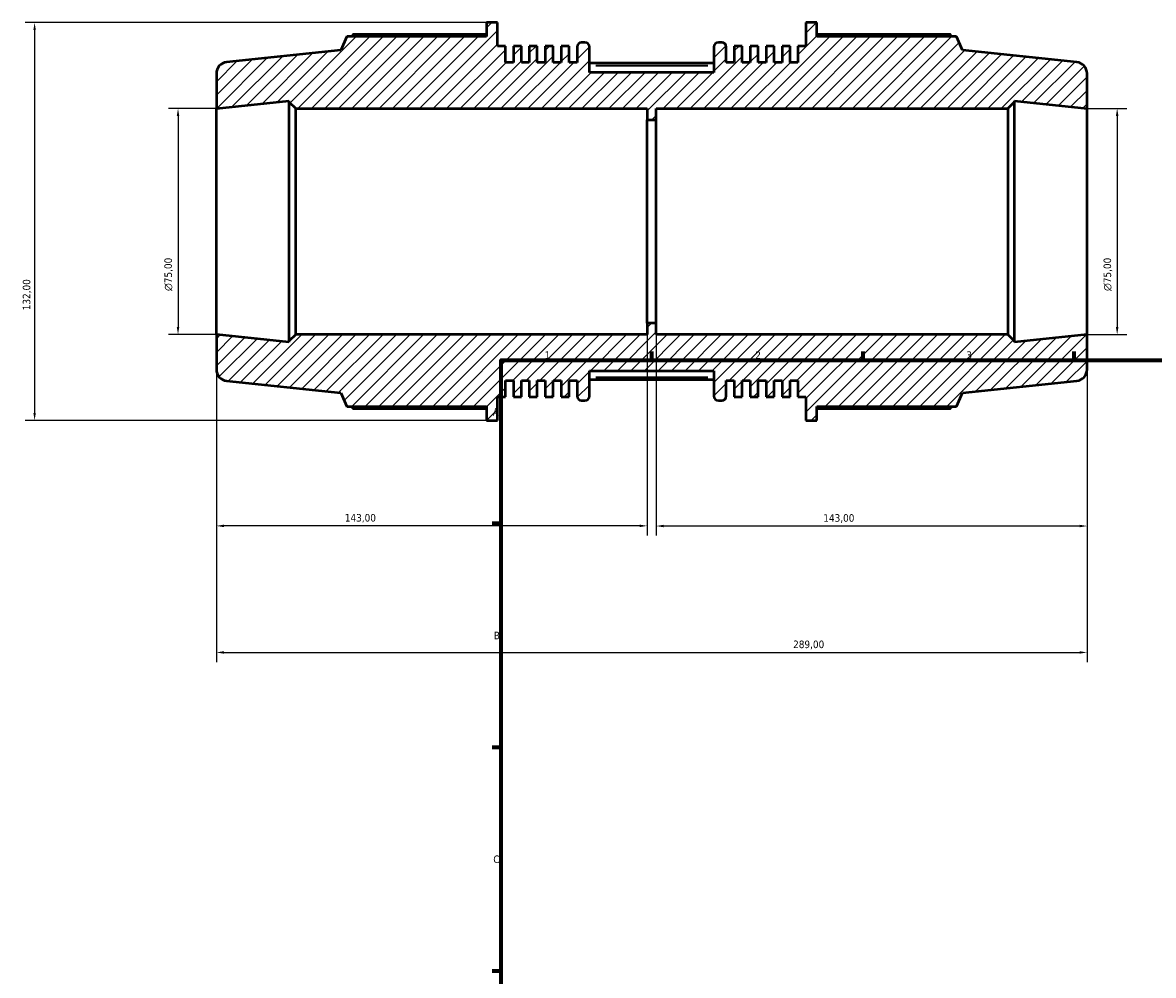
# Model space of a CAD drawing. Header units: millimetres. Extents: x -139 to 1144, y -47 to 737.
# Tile 2 of 6: x -139 to 237, y 370 to 686. Entities that reach past the tile are written whole.
import ezdxf

# ---------------------------------------------------------------- set-up
doc = ezdxf.new("R2010")
doc.units = ezdxf.units.MM
for name, color, linetype, lineweight in [('Border (ISO)', 7, 'Continuous', 70), ('Dimension (ISO)', 7, 'Continuous', 25), ('Hatch (ISO)', 7, 'Continuous', 18), ('Visible (ISO)', 7, 'Continuous', 50), ('Visible Narrow (ISO)', 7, 'Continuous', 35)]:
    doc.layers.add(name, color=color, linetype=linetype, lineweight=lineweight)
doc.styles.add('Note Text (ISO)', font='tahoma.ttf')
doc.dimstyles.new('Default (ISO)', dxfattribs={"dimtxt": 2.5, "dimasz": 2.5, "dimexe": 3.175, "dimexo": 0, "dimgap": 0.762, "dimtad": 1, "dimrnd": 1e-08, "dimzin": 0, "dimtxsty": 'Note Text (ISO)', "dimcen": 0.09, "dimdle": 10, "dimclrd": 256, "dimclre": 256, "dimclrt": 232, "dimazin": 0, "dimtfac": 1.40208, "dimtmove": 0, "dimatfit": 3, "dimfxl": 1, "dimtolj": 1, "dimtzin": 0, "dimlwd": -1, "dimlwe": -1, "dimarcsym": 0})

# ---------------------------------------------------------------- blocks, each defined once
blk = doc.blocks.new('Borders Default Border')
at = {"layer": 'Border (ISO)'}
for p, q in [((70.08, 574), (70.08, 576.9)), ((140.17, 574), (140.17, 576.9)), ((210.25, 574), (210.25, 576.9)), ((20, 519.75), (17.1, 519.75)), ((20, 445.5), (17.1, 445.5)), ((20, 371.25), (17.1, 371.25))]:
    blk.add_line(p, q, dxfattribs=at)
at = {"layer": 'Border (ISO)', "flags": 128}
blk.add_lwpolyline([(20, 20), (20, 574), (821, 574), (821, 20), (20, 20)], dxfattribs=at)
at = {"layer": 'Border (ISO)', "color": 232, "true_color": 0xca0064, "char_height": 2.5, "attachment_point": 7, "style": 'Note Text (ISO)'}
for s, insert in [('1', (34.48, 574.4)), ('2', (104.37, 574.4)), ('3', (174.43, 574.35)), ('A', (17.29, 555.62)), ('B', (17.59, 481.37)), ('C', (17.43, 407.08))]:
    blk.add_mtext(s, dxfattribs=dict(at, insert=insert))
blk = doc.blocks.new('*D7')
at = {"layer": 'Defpoints', "color": 0, "transparency": 16777216}
for p in [(71.5, 586.25), (214.5, 582.5), (71.5, 518.95)]:
    blk.add_point(p, dxfattribs=at)
at = {"layer": 'Dimension (ISO)', "transparency": 16777216}
for p, q in [((71.5, 586.25), (71.5, 515.77)), ((214.5, 582.5), (214.5, 515.77)), ((212, 518.95), (74, 518.95))]:
    blk.add_line(p, q, dxfattribs=at)
for points in [[(74, 519.37), (74, 518.53), (71.5, 518.95)], [(212, 519.37), (212, 518.53), (214.5, 518.95)]]:
    blk.add_solid(points, dxfattribs=at)
at = {"layer": 'Dimension (ISO)', "color": 232, "true_color": 0xca0064, "transparency": 16777216, "insert": (126.96, 522.88), "char_height": 2.5, "attachment_point": 1, "style": 'Note Text (ISO)'}
blk.add_mtext('\\A1;143,00', dxfattribs=at)
blk = doc.blocks.new('*D8')
at = {"layer": 'Defpoints', "color": 0, "transparency": 16777216}
for p in [(68.5, 586.25), (-74.5, 582.5), (-74.5, 519)]:
    blk.add_point(p, dxfattribs=at)
at = {"layer": 'Dimension (ISO)', "transparency": 16777216}
for p, q in [((68.5, 586.25), (68.5, 515.83)), ((-74.5, 582.5), (-74.5, 515.83)), ((66, 519), (-72, 519))]:
    blk.add_line(p, q, dxfattribs=at)
for points in [[(-72, 519.42), (-72, 518.58), (-74.5, 519)], [(66, 519.42), (66, 518.58), (68.5, 519)]]:
    blk.add_solid(points, dxfattribs=at)
at = {"layer": 'Dimension (ISO)', "color": 232, "true_color": 0xca0064, "transparency": 16777216, "insert": (-31.85, 522.94), "char_height": 2.5, "attachment_point": 1, "style": 'Note Text (ISO)'}
blk.add_mtext('\\A1;143,00', dxfattribs=at)
blk = doc.blocks.new('*D9')
at = {"layer": 'Defpoints', "color": 0, "transparency": 16777216}
for p in [(-74.5, 582.5), (214.5, 582.5), (214.5, 477)]:
    blk.add_point(p, dxfattribs=at)
at = {"layer": 'Dimension (ISO)', "transparency": 16777216}
for p, q in [((-74.5, 582.5), (-74.5, 473.82)), ((214.5, 582.5), (214.5, 473.82)), ((-72, 477), (212, 477))]:
    blk.add_line(p, q, dxfattribs=at)
for points in [[(-72, 477.42), (-72, 476.58), (-74.5, 477)], [(212, 477.42), (212, 476.58), (214.5, 477)]]:
    blk.add_solid(points, dxfattribs=at)
at = {"layer": 'Dimension (ISO)', "color": 232, "true_color": 0xca0064, "transparency": 16777216, "insert": (116.95, 480.94), "char_height": 2.5, "attachment_point": 1, "style": 'Note Text (ISO)'}
blk.add_mtext('\\A1;289,00', dxfattribs=at)
blk = doc.blocks.new('*D10')
at = {"layer": 'Defpoints', "color": 0, "transparency": 16777216}
for p in [(15.19, 686), (-134.83, 554), (15.19, 554)]:
    blk.add_point(p, dxfattribs=at)
at = {"layer": 'Dimension (ISO)', "transparency": 16777216}
for p, q in [((15.19, 686), (-138, 686)), ((-134.83, 683.5), (-134.83, 556.5)), ((15.19, 554), (-138, 554))]:
    blk.add_line(p, q, dxfattribs=at)
for points in [[(-135.24, 683.5), (-134.41, 683.5), (-134.83, 686)], [(-135.24, 556.5), (-134.41, 556.5), (-134.83, 554)]]:
    blk.add_solid(points, dxfattribs=at)
at = {"layer": 'Dimension (ISO)', "color": 232, "true_color": 0xca0064, "transparency": 16777216, "insert": (-138.76, 590.55), "char_height": 2.5, "attachment_point": 1, "rotation": 90, "style": 'Note Text (ISO)'}
blk.add_mtext('\\A1;132,00', dxfattribs=at)
blk = doc.blocks.new('*D11')
at = {"layer": 'Defpoints', "color": 0, "transparency": 16777216}
for p in [(214.5, 657.5), (214.5, 582.5), (224.5, 582.5)]:
    blk.add_point(p, dxfattribs=at)
at = {"layer": 'Dimension (ISO)', "transparency": 16777216}
for p, q in [((214.5, 657.5), (227.68, 657.5)), ((224.5, 655), (224.5, 585)), ((214.5, 582.5), (227.68, 582.5))]:
    blk.add_line(p, q, dxfattribs=at)
for points in [[(224.08, 655), (224.92, 655), (224.5, 657.5)], [(224.08, 585), (224.92, 585), (224.5, 582.5)]]:
    blk.add_solid(points, dxfattribs=at)
at = {"layer": 'Dimension (ISO)', "color": 232, "true_color": 0xca0064, "transparency": 16777216, "insert": (219.98, 596.94), "char_height": 2.5, "attachment_point": 1, "rotation": 90, "style": 'Note Text (ISO)'}
blk.add_mtext('\\A1;\\fAIGDT|b0|i0;\\H2.5000;\\ln\\fTahoma|b0|i0;\\H2.5000;75,00', dxfattribs=at)
blk = doc.blocks.new('*D12')
at = {"layer": 'Defpoints', "color": 0, "transparency": 16777216}
for p in [(-74.5, 657.5), (-87.22, 582.5), (-74.5, 582.5)]:
    blk.add_point(p, dxfattribs=at)
at = {"layer": 'Dimension (ISO)', "transparency": 16777216}
for p, q in [((-74.5, 657.5), (-90.4, 657.5)), ((-87.22, 655), (-87.22, 585)), ((-74.5, 582.5), (-90.4, 582.5))]:
    blk.add_line(p, q, dxfattribs=at)
for points in [[(-87.64, 655), (-86.81, 655), (-87.22, 657.5)], [(-87.64, 585), (-86.81, 585), (-87.22, 582.5)]]:
    blk.add_solid(points, dxfattribs=at)
at = {"layer": 'Dimension (ISO)', "color": 232, "true_color": 0xca0064, "transparency": 16777216, "insert": (-91.75, 596.94), "char_height": 2.5, "attachment_point": 1, "rotation": 90, "style": 'Note Text (ISO)'}
blk.add_mtext('\\A1;\\fAIGDT|b0|i0;\\H2.5000;\\ln\\fTahoma|b0|i0;\\H2.5000;75,00', dxfattribs=at)

msp = doc.modelspace()

# ---------------------------------------------------------------- hatches: boundary and pattern name
at = {"layer": 'Hatch (ISO)'}
h = msp.add_hatch(dxfattribs=at)
h.set_pattern_fill('ANSI31', color=256, scale=25.4, style=0)
h.set_pattern_definition([(45, (0, 0), (-2.245064, 2.245064), [])])
edge = h.paths.add_edge_path()
edge.add_ellipse((210.75, 570.877), major_axis=(0.392, -3.729), ratio=1, start_angle=0, end_angle=84)
edge.add_line((214.5, 570.877), (214.5, 582.5))
edge.add_line((214.5, 582.5), (190.417, 579.969))
edge.add_line((190.417, 579.969), (190.417, 580.25))
edge.add_line((190.417, 580.25), (188.167, 582.5))
edge.add_line((188.167, 582.5), (71.5, 582.5))
edge.add_line((71.5, 582.5), (71.5, 586.25))
edge.add_line((71.5, 586.25), (68.5, 586.25))
edge.add_line((68.5, 586.25), (68.5, 582.5))
edge.add_line((68.5, 582.5), (-48.167, 582.5))
edge.add_line((-48.167, 582.5), (-50.417, 580.25))
edge.add_line((-50.417, 580.25), (-50.417, 579.969))
edge.add_line((-50.417, 579.969), (-74.5, 582.5))
edge.add_line((-74.5, 582.5), (-74.5, 570.877))
edge.add_ellipse((-70.75, 570.877), major_axis=(-3.75, 0), ratio=1, start_angle=0, end_angle=84)
edge.add_line((-71.142, 567.147), (-33.214, 563.161))
edge.add_line((-33.214, 563.161), (-31.193, 558.62))
edge.add_line((-31.193, 558.62), (15.193, 558.62))
edge.add_line((15.193, 558.62), (15.193, 554))
edge.add_line((15.193, 554), (18.806, 554))
edge.add_line((18.806, 554), (18.806, 561.788))
edge.add_line((18.806, 561.788), (21.448, 561.788))
edge.add_line((21.448, 561.788), (21.448, 567.2))
edge.add_line((21.448, 567.2), (24.09, 567.2))
edge.add_line((24.09, 567.2), (24.09, 561.788))
edge.add_line((24.09, 561.788), (26.733, 561.788))
edge.add_line((26.733, 561.788), (26.733, 567.2))
edge.add_line((26.733, 567.2), (29.375, 567.2))
edge.add_line((29.375, 567.2), (29.375, 561.788))
edge.add_line((29.375, 561.788), (32.017, 561.788))
edge.add_line((32.017, 561.788), (32.017, 567.2))
edge.add_line((32.017, 567.2), (34.659, 567.2))
edge.add_line((34.659, 567.2), (34.659, 561.788))
edge.add_line((34.659, 561.788), (37.302, 561.788))
edge.add_line((37.302, 561.788), (37.302, 567.2))
edge.add_line((37.302, 567.2), (39.944, 567.2))
edge.add_line((39.944, 567.2), (39.944, 561.788))
edge.add_line((39.944, 561.788), (42.586, 561.788))
edge.add_line((42.586, 561.788), (42.586, 567.2))
edge.add_line((42.586, 567.2), (45.229, 567.2))
edge.add_line((45.229, 567.2), (45.229, 562.1))
edge.add_ellipse((46.729, 562.1), major_axis=(-1.5, 0), ratio=1, start_angle=0, end_angle=90)
edge.add_line((46.729, 560.6), (47.857, 560.6))
edge.add_ellipse((47.857, 562.1), major_axis=(0, -1.5), ratio=1, start_angle=0, end_angle=90)
edge.add_line((49.357, 562.1), (49.357, 570.5))
edge.add_line((49.357, 570.5), (90.643, 570.5))
edge.add_line((90.643, 570.5), (90.643, 562.1))
edge.add_ellipse((92.143, 562.1), major_axis=(-1.5, 0), ratio=1, start_angle=0, end_angle=90)
edge.add_line((92.143, 560.6), (93.271, 560.6))
edge.add_ellipse((93.271, 562.1), major_axis=(0, -1.5), ratio=1, start_angle=0, end_angle=90)
edge.add_line((94.771, 562.1), (94.771, 567.2))
edge.add_line((94.771, 567.2), (97.414, 567.2))
edge.add_line((97.414, 567.2), (97.414, 561.788))
edge.add_line((97.414, 561.788), (100.056, 561.788))
edge.add_line((100.056, 561.788), (100.056, 567.2))
edge.add_line((100.056, 567.2), (102.698, 567.2))
edge.add_line((102.698, 567.2), (102.698, 561.788))
edge.add_line((102.698, 561.788), (105.341, 561.788))
edge.add_line((105.341, 561.788), (105.341, 567.2))
edge.add_line((105.341, 567.2), (107.983, 567.2))
edge.add_line((107.983, 567.2), (107.983, 561.788))
edge.add_line((107.983, 561.788), (110.625, 561.788))
edge.add_line((110.625, 561.788), (110.625, 567.2))
edge.add_line((110.625, 567.2), (113.267, 567.2))
edge.add_line((113.267, 567.2), (113.267, 561.788))
edge.add_line((113.267, 561.788), (115.91, 561.788))
edge.add_line((115.91, 561.788), (115.91, 567.2))
edge.add_line((115.91, 567.2), (118.552, 567.2))
edge.add_line((118.552, 567.2), (118.552, 561.788))
edge.add_line((118.552, 561.788), (121.194, 561.788))
edge.add_line((121.194, 561.788), (121.194, 554))
edge.add_line((121.194, 554), (124.807, 554))
edge.add_line((124.807, 554), (124.807, 558.62))
edge.add_line((124.807, 558.62), (171.193, 558.62))
edge.add_line((171.193, 558.62), (173.214, 563.161))
edge.add_line((173.214, 563.161), (211.142, 567.147))
edge = h.paths.add_edge_path()
edge.add_ellipse((210.75, 669.123), major_axis=(3.75, 0), ratio=1, start_angle=0, end_angle=84)
edge.add_line((211.142, 672.853), (173.214, 676.839))
edge.add_line((173.214, 676.839), (171.193, 681.38))
edge.add_line((171.193, 681.38), (124.807, 681.38))
edge.add_line((124.807, 681.38), (124.807, 686))
edge.add_line((124.807, 686), (121.194, 686))
edge.add_line((121.194, 686), (121.194, 678.212))
edge.add_line((121.194, 678.212), (118.552, 678.212))
edge.add_line((118.552, 678.212), (118.552, 672.8))
edge.add_line((118.552, 672.8), (115.91, 672.8))
edge.add_line((115.91, 672.8), (115.91, 678.212))
edge.add_line((115.91, 678.212), (113.267, 678.212))
edge.add_line((113.267, 678.212), (113.267, 672.8))
edge.add_line((113.267, 672.8), (110.625, 672.8))
edge.add_line((110.625, 672.8), (110.625, 678.212))
edge.add_line((110.625, 678.212), (107.983, 678.212))
edge.add_line((107.983, 678.212), (107.983, 672.8))
edge.add_line((107.983, 672.8), (105.341, 672.8))
edge.add_line((105.341, 672.8), (105.341, 678.212))
edge.add_line((105.341, 678.212), (102.698, 678.212))
edge.add_line((102.698, 678.212), (102.698, 672.8))
edge.add_line((102.698, 672.8), (100.056, 672.8))
edge.add_line((100.056, 672.8), (100.056, 678.212))
edge.add_line((100.056, 678.212), (97.414, 678.212))
edge.add_line((97.414, 678.212), (97.414, 672.8))
edge.add_line((97.414, 672.8), (94.771, 672.8))
edge.add_line((94.771, 672.8), (94.771, 677.9))
edge.add_ellipse((93.271, 677.9), major_axis=(1.5, 0), ratio=1, start_angle=0, end_angle=90)
edge.add_line((93.271, 679.4), (92.143, 679.4))
edge.add_ellipse((92.143, 677.9), major_axis=(0, 1.5), ratio=1, start_angle=0, end_angle=90)
edge.add_line((90.643, 677.9), (90.643, 669.5))
edge.add_line((90.643, 669.5), (49.357, 669.5))
edge.add_line((49.357, 669.5), (49.357, 677.9))
edge.add_ellipse((47.857, 677.9), major_axis=(1.5, 0), ratio=1, start_angle=0, end_angle=90)
edge.add_line((47.857, 679.4), (46.729, 679.4))
edge.add_ellipse((46.729, 677.9), major_axis=(0, 1.5), ratio=1, start_angle=0, end_angle=90)
edge.add_line((45.229, 677.9), (45.229, 672.8))
edge.add_line((45.229, 672.8), (42.586, 672.8))
edge.add_line((42.586, 672.8), (42.586, 678.212))
edge.add_line((42.586, 678.212), (39.944, 678.212))
edge.add_line((39.944, 678.212), (39.944, 672.8))
edge.add_line((39.944, 672.8), (37.302, 672.8))
edge.add_line((37.302, 672.8), (37.302, 678.212))
edge.add_line((37.302, 678.212), (34.659, 678.212))
edge.add_line((34.659, 678.212), (34.659, 672.8))
edge.add_line((34.659, 672.8), (32.017, 672.8))
edge.add_line((32.017, 672.8), (32.017, 678.212))
edge.add_line((32.017, 678.212), (29.375, 678.212))
edge.add_line((29.375, 678.212), (29.375, 672.8))
edge.add_line((29.375, 672.8), (26.733, 672.8))
edge.add_line((26.733, 672.8), (26.733, 678.212))
edge.add_line((26.733, 678.212), (24.09, 678.212))
edge.add_line((24.09, 678.212), (24.09, 672.8))
edge.add_line((24.09, 672.8), (21.448, 672.8))
edge.add_line((21.448, 672.8), (21.448, 678.212))
edge.add_line((21.448, 678.212), (18.806, 678.212))
edge.add_line((18.806, 678.212), (18.806, 686))
edge.add_line((18.806, 686), (15.193, 686))
edge.add_line((15.193, 686), (15.193, 681.38))
edge.add_line((15.193, 681.38), (-31.193, 681.38))
edge.add_line((-31.193, 681.38), (-33.214, 676.839))
edge.add_line((-33.214, 676.839), (-71.142, 672.853))
edge.add_ellipse((-70.75, 669.123), major_axis=(-0.392, 3.729), ratio=1, start_angle=0, end_angle=84)
edge.add_line((-74.5, 669.123), (-74.5, 657.5))
edge.add_line((-74.5, 657.5), (-50.417, 660.031))
edge.add_line((-50.417, 660.031), (-50.417, 659.75))
edge.add_line((-50.417, 659.75), (-48.167, 657.5))
edge.add_line((-48.167, 657.5), (68.5, 657.5))
edge.add_line((68.5, 657.5), (68.5, 653.75))
edge.add_line((68.5, 653.75), (71.5, 653.75))
edge.add_line((71.5, 653.75), (71.5, 657.5))
edge.add_line((71.5, 657.5), (188.167, 657.5))
edge.add_line((188.167, 657.5), (190.417, 659.75))
edge.add_line((190.417, 659.75), (190.417, 660.031))
edge.add_line((190.417, 660.031), (214.5, 657.5))
edge.add_line((214.5, 657.5), (214.5, 669.123))

# ---------------------------------------------------------------- linework, layer by layer
at = {"layer": 'Visible (ISO)'}
for p, q in [((18.806, 686), (15.193, 686)), ((15.193, 686), (15.193, 681.38)), ((18.806, 678.212), (18.806, 686)), ((124.807, 686), (121.194, 686)), ((121.194, 686), (121.194, 678.212)), ((124.807, 681.38), (124.807, 686)), ((-31.193, 681.38), (-33.214, 676.839)), ((15.193, 681.38), (-31.193, 681.38)), ((15.193, 682.101), (-29.136, 682.101)), ((47.857, 679.4), (46.729, 679.4)), ((93.271, 679.4), (92.143, 679.4)), ((169.136, 682.101), (124.807, 682.101)), ((171.193, 681.38), (124.807, 681.38)), ((173.214, 676.839), (171.193, 681.38)), ((-33.214, 676.839), (-71.142, 672.853)), ((21.448, 678.212), (18.806, 678.212)), ((21.448, 672.8), (21.448, 678.212)), ((26.733, 678.212), (24.09, 678.212)), ((24.09, 678.212), (24.09, 672.8)), ((26.733, 672.8), (26.733, 678.212)), ((32.017, 678.212), (29.375, 678.212)), ((29.375, 678.212), (29.375, 672.8)), ((32.017, 672.8), (32.017, 678.212)), ((37.302, 678.212), (34.659, 678.212)), ((34.659, 678.212), (34.659, 672.8)), ((37.302, 672.8), (37.302, 678.212)), ((42.586, 678.212), (39.944, 678.212)), ((39.944, 678.212), (39.944, 672.8)), ((42.586, 672.8), (42.586, 678.212)), ((45.229, 677.9), (45.229, 672.8)), ((49.357, 669.5), (49.357, 677.9)), ((90.643, 677.9), (90.643, 669.5)), ((94.771, 672.8), (94.771, 677.9)), ((100.056, 678.212), (97.414, 678.212)), ((97.414, 678.212), (97.414, 672.8)), ((100.056, 672.8), (100.056, 678.212)), ((105.341, 678.212), (102.698, 678.212)), ((102.698, 678.212), (102.698, 672.8)), ((105.341, 672.8), (105.341, 678.212)), ((110.625, 678.212), (107.983, 678.212)), ((107.983, 678.212), (107.983, 672.8)), ((110.625, 672.8), (110.625, 678.212)), ((115.91, 678.212), (113.267, 678.212)), ((113.267, 678.212), (113.267, 672.8)), ((115.91, 672.8), (115.91, 678.212)), ((121.194, 678.212), (118.552, 678.212)), ((118.552, 678.212), (118.552, 672.8)), ((211.142, 672.853), (173.214, 676.839)), ((24.09, 672.8), (21.448, 672.8)), ((29.375, 672.8), (26.733, 672.8)), ((34.659, 672.8), (32.017, 672.8)), ((39.944, 672.8), (37.302, 672.8)), ((45.229, 672.8), (42.586, 672.8)), ((90.643, 672.519), (49.357, 672.519)), ((97.414, 672.8), (94.771, 672.8)), ((102.698, 672.8), (100.056, 672.8)), ((107.983, 672.8), (105.341, 672.8)), ((113.267, 672.8), (110.625, 672.8)), ((118.552, 672.8), (115.91, 672.8)), ((-74.5, 669.123), (-74.5, 657.5)), ((90.643, 669.5), (49.357, 669.5)), ((214.5, 657.5), (214.5, 669.123)), ((-74.5, 657.5), (-50.417, 660.031)), ((-74.5, 582.5), (-74.5, 657.5)), ((-50.417, 660.031), (-50.417, 659.75)), ((-50.417, 659.75), (-48.167, 657.5)), ((-50.417, 659.75), (-50.417, 580.25)), ((-48.167, 657.5), (68.5, 657.5)), ((-48.167, 582.5), (-48.167, 657.5)), ((68.5, 657.5), (68.5, 653.75)), ((71.5, 653.75), (71.5, 657.5)), ((71.5, 657.5), (188.167, 657.5)), ((188.167, 657.5), (190.417, 659.75)), ((188.167, 657.5), (188.167, 582.5)), ((190.417, 659.75), (190.417, 660.031)), ((190.417, 660.031), (214.5, 657.5)), ((190.417, 580.25), (190.417, 659.75)), ((214.5, 582.5), (214.5, 657.5)), ((68.5, 653.75), (71.5, 653.75)), ((68.5, 586.25), (68.5, 653.75)), ((71.5, 586.25), (71.5, 653.75)), ((71.5, 586.25), (68.5, 586.25)), ((68.5, 586.25), (68.5, 582.5)), ((71.5, 582.5), (71.5, 586.25)), ((-50.417, 579.969), (-74.5, 582.5)), ((-74.5, 582.5), (-74.5, 570.877)), ((-48.167, 582.5), (-50.417, 580.25)), ((68.5, 582.5), (-48.167, 582.5)), ((188.167, 582.5), (71.5, 582.5)), ((190.417, 580.25), (188.167, 582.5)), ((214.5, 582.5), (190.417, 579.969)), ((214.5, 570.877), (214.5, 582.5)), ((-50.417, 580.25), (-50.417, 579.969)), ((190.417, 579.969), (190.417, 580.25)), ((49.357, 562.1), (49.357, 570.5)), ((49.357, 570.5), (90.643, 570.5)), ((90.643, 570.5), (90.643, 562.1)), ((-71.142, 567.147), (-33.214, 563.161)), ((21.448, 561.788), (21.448, 567.2)), ((21.448, 567.2), (24.09, 567.2)), ((24.09, 567.2), (24.09, 561.788)), ((26.733, 561.788), (26.733, 567.2)), ((26.733, 567.2), (29.375, 567.2)), ((29.375, 567.2), (29.375, 561.788)), ((32.017, 561.788), (32.017, 567.2)), ((32.017, 567.2), (34.659, 567.2)), ((34.659, 567.2), (34.659, 561.788)), ((37.302, 561.788), (37.302, 567.2)), ((37.302, 567.2), (39.944, 567.2)), ((39.944, 567.2), (39.944, 561.788)), ((42.586, 561.788), (42.586, 567.2)), ((42.586, 567.2), (45.229, 567.2)), ((45.229, 567.2), (45.229, 562.1)), ((90.643, 567.481), (49.357, 567.481)), ((94.771, 562.1), (94.771, 567.2)), ((94.771, 567.2), (97.414, 567.2)), ((97.414, 567.2), (97.414, 561.788)), ((100.056, 561.788), (100.056, 567.2)), ((100.056, 567.2), (102.698, 567.2)), ((102.698, 567.2), (102.698, 561.788)), ((105.341, 561.788), (105.341, 567.2)), ((105.341, 567.2), (107.983, 567.2)), ((107.983, 567.2), (107.983, 561.788)), ((110.625, 561.788), (110.625, 567.2)), ((110.625, 567.2), (113.267, 567.2)), ((113.267, 567.2), (113.267, 561.788)), ((115.91, 561.788), (115.91, 567.2)), ((115.91, 567.2), (118.552, 567.2)), ((118.552, 567.2), (118.552, 561.788)), ((173.214, 563.161), (211.142, 567.147)), ((-33.214, 563.161), (-31.193, 558.62)), ((171.193, 558.62), (173.214, 563.161)), ((18.806, 554), (18.806, 561.788)), ((18.806, 561.788), (21.448, 561.788)), ((24.09, 561.788), (26.733, 561.788)), ((29.375, 561.788), (32.017, 561.788)), ((34.659, 561.788), (37.302, 561.788)), ((39.944, 561.788), (42.586, 561.788)), ((46.729, 560.6), (47.857, 560.6)), ((92.143, 560.6), (93.271, 560.6)), ((97.414, 561.788), (100.056, 561.788)), ((102.698, 561.788), (105.341, 561.788)), ((107.983, 561.788), (110.625, 561.788)), ((113.267, 561.788), (115.91, 561.788)), ((118.552, 561.788), (121.194, 561.788)), ((121.194, 561.788), (121.194, 554)), ((-31.193, 558.62), (15.193, 558.62)), ((-29.136, 557.899), (15.193, 557.899)), ((15.193, 558.62), (15.193, 554)), ((124.807, 554), (124.807, 558.62)), ((124.807, 558.62), (171.193, 558.62)), ((124.807, 557.899), (169.136, 557.899)), ((15.193, 554), (18.806, 554)), ((121.194, 554), (124.807, 554))]:
    msp.add_line(p, q, dxfattribs=at)
for centre, radius, start, end in [((46.729, 677.9), 1.5, 90, 180), ((47.857, 677.9), 1.5, 0, 90), ((92.143, 677.9), 1.5, 90, 180), ((93.271, 677.9), 1.5, 0, 90), ((-70.75, 669.123), 3.75, 96, 180), ((210.75, 669.123), 3.75, 0, 84), ((-70.75, 570.877), 3.75, 180, 264), ((210.75, 570.877), 3.75, 276, 0), ((46.729, 562.1), 1.5, 180, 270), ((47.857, 562.1), 1.5, 270, 0), ((92.143, 562.1), 1.5, 180, 270), ((93.271, 562.1), 1.5, 270, 0)]:
    msp.add_arc(centre, radius, start, end, dxfattribs=at)
for points, weights in [([(-29.136, 682.101), (-29.396, 681.737), (-29.648, 681.38)], [1, 1.00067876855, 1.00120964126]), ([(169.648, 681.38), (169.396, 681.737), (169.136, 682.101)], [1.00120964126, 1.00067876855, 1]), ([(-29.648, 558.62), (-29.396, 558.263), (-29.136, 557.899)], [1.00120964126, 1.00067876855, 1]), ([(169.136, 557.899), (169.396, 558.263), (169.648, 558.62)], [1, 1.00067876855, 1.00120964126])]:
    msp.add_rational_spline(points, weights, degree=2, dxfattribs=at)
at = {"layer": 'Visible Narrow (ISO)'}
for p, q in [((51.421, 671.769), (88.579, 671.769)), ((88.579, 568.231), (51.421, 568.231))]:
    msp.add_line(p, q, dxfattribs=at)

# ---------------------------------------------------------------- block references
msp.add_blockref('Borders Default Border', (0, 0))

# ---------------------------------------------------------------- dimensions: what is measured, and where the dimension line sits
at = {"layer": 'Dimension (ISO)'}
for base, p1, p2, angle, picture, middle in [((-134.827, 554), (15.193, 686), (15.193, 554), 90, '*D10', (-134.827, 595.5)), ((-74.5, 519), (68.5, 586.25), (-74.5, 582.5), 180, '*D8', (-26.892, 519)), ((71.5, 518.949), (214.5, 582.5), (71.5, 586.25), 180, '*D7', (131.917, 518.949)), ((214.5, 477), (-74.5, 582.5), (214.5, 582.5), 180, '*D9', (122, 477))]:
    dim = msp.add_linear_dim(base=base, p1=p1, p2=p2, angle=angle, dimstyle='Default (ISO)', override={"dimdec": 2, "dimtp": 0, "dimtm": 0, "dimtdec": 2, "dimtofl": 0, "dimatfit": 1}, dxfattribs=at)
    dim.commit()
    dim.dimension.update_dxf_attribs({"geometry": picture, "text_midpoint": middle, "dimtype": 160})
for base, p1, p2, picture, middle in [((-87.225, 582.5), (-74.5, 657.5), (-74.5, 582.5), '*D12', (-87.225, 602.5)), ((224.5, 582.5), (214.5, 657.5), (214.5, 582.5), '*D11', (224.5, 602.5))]:
    dim = msp.add_linear_dim(base=base, p1=p1, p2=p2, angle=90, text='\\fAIGDT|b0|i0;\\H2.5000;\\ln\\fTahoma|b0|i0;\\H2.5000;<>', dimstyle='Default (ISO)', override={"dimdec": 2, "dimtp": 0, "dimtm": 0, "dimtdec": 2, "dimtofl": 0, "dimatfit": 1}, dxfattribs=at)
    dim.commit()
    dim.dimension.update_dxf_attribs({"geometry": picture, "text_midpoint": middle, "dimtype": 160})

doc.saveas('drawing.dxf')
